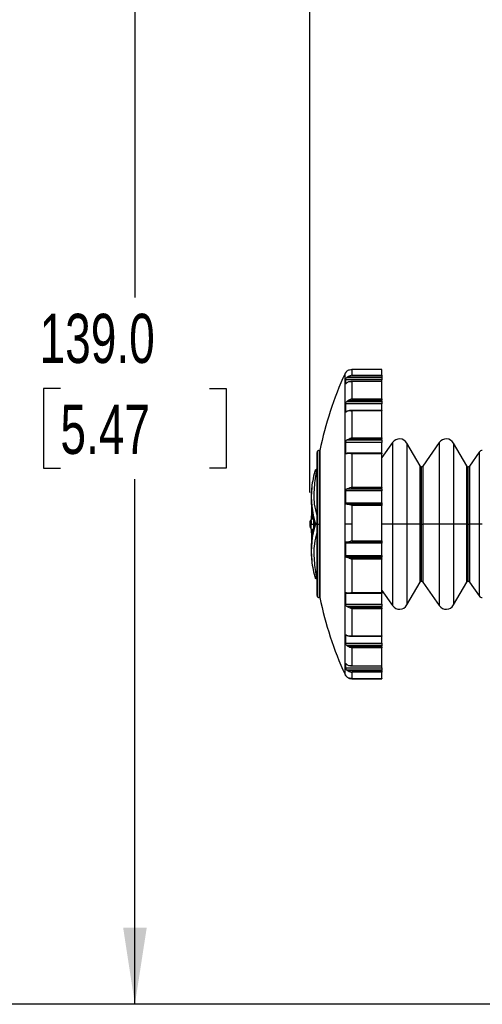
# Model space of a CAD drawing. Header units: millimetres. Extents: x 19 to 819, y 19 to 629.
# Tile 3 of 21: x 121 to 181, y 306 to 433. Entities that reach past the tile are written whole.
import ezdxf

# ---------------------------------------------------------------- set-up
doc = ezdxf.new("R2010")
doc.units = ezdxf.units.MM
doc.header["$LTSCALE"] = 3
doc.layers.add('DIMENSIONS', color=140, linetype='Continuous', lineweight=25)
doc.styles.add('SLDTEXTSTYLE0', font='TXT', dxfattribs={"width": 0.7})
doc.dimstyles.new('SLDDIMSTYLE0', dxfattribs={"dimtxt": 6.474023, "dimasz": 9.906, "dimexe": 0, "dimexo": 0.0625, "dimgap": 1.618506, "dimtad": 0, "dimtih": 1, "dimtoh": 1, "dimrnd": 1e-09, "dimzin": 12, "dimdsep": 46, "dimtxsty": 'SLDTEXTSTYLE0', "dimsah": 1, "dimcen": 0.09, "dimadec": 0, "dimazin": 3, "dimtfac": 1, "dimtofl": 0, "dimtmove": 0, "dimatfit": 3, "dimfxl": 0, "dimfrac": 2, "dimtolj": 1, "dimtzin": 12, "dimarcsym": 0})
doc.dimstyles.new('SLDDIMSTYLE1', dxfattribs={"dimtxt": 6.474023, "dimasz": 9.906, "dimexe": 0, "dimexo": 0.0625, "dimgap": 1.618506, "dimtad": 0, "dimtih": 1, "dimtoh": 1, "dimrnd": 1e-09, "dimzin": 4, "dimdsep": 46, "dimtxsty": 'SLDTEXTSTYLE0', "dimsah": 1, "dimcen": 0.09, "dimadec": 0, "dimazin": 1, "dimtfac": 1, "dimtofl": 0, "dimtmove": 0, "dimatfit": 3, "dimfxl": 0, "dimfrac": 2, "dimtolj": 1, "dimtzin": 12, "dimarcsym": 0})
doc.dimstyles.new('SLDDIMSTYLE2', dxfattribs={"dimtxt": 6.474023, "dimasz": 9.906, "dimexe": 0, "dimexo": 0.0625, "dimgap": 1.618506, "dimtad": 0, "dimtih": 1, "dimtoh": 1, "dimrnd": 1e-09, "dimzin": 4, "dimdsep": 46, "dimtxsty": 'SLDTEXTSTYLE0', "dimsah": 1, "dimcen": 0.09, "dimadec": 0, "dimazin": 1, "dimtfac": 1, "dimtmove": 0, "dimatfit": 0, "dimfxl": 0, "dimfrac": 2, "dimtolj": 1, "dimtzin": 12, "dimarcsym": 0})

# ---------------------------------------------------------------- blocks, each defined once
blk = doc.blocks.new('_D')
at = {"layer": 'DIMENSIONS'}
for p, q in [((202.62, 509.73), (93.89, 509.73)), ((103.41, 509.73), (103.41, 427.05)), ((93.79, 415.31), (91.62, 415.31)), ((91.62, 415.31), (91.62, 405.02)), ((113.03, 415.31), (115.21, 415.31)), ((115.21, 415.31), (115.21, 405.02)), ((91.62, 405.02), (93.79, 405.02)), ((115.21, 405.02), (113.03, 405.02)), ((103.41, 306.13), (103.41, 403.58)), ((199.13, 306.13), (93.89, 306.13))]:
    blk.add_line(p, q, dxfattribs=at)
for points in [[(103.41, 509.73), (101.89, 499.82), (104.94, 499.82)], [(103.41, 306.13), (104.94, 316.03), (101.89, 316.03)]]:
    blk.add_solid(points, dxfattribs=at)
at = {"layer": 'DIMENSIONS', "char_height": 6.35, "attachment_point": 1, "style": 'SLDTEXTSTYLE0'}
for s, insert in [('203.6', (91.1, 424.95)), ('8.02', (93.79, 413.21))]:
    blk.add_mtext(s, dxfattribs=dict(at, insert=insert))
blk = doc.blocks.new('_D_1')
at = {"layer": 'DIMENSIONS'}
for p, q in [((198.27, 445.13), (126.5, 445.13)), ((136.02, 445.13), (136.02, 397.37)), ((126.4, 385.64), (124.23, 385.64)), ((124.23, 385.64), (124.23, 375.35)), ((145.64, 385.64), (147.82, 385.64)), ((147.82, 385.64), (147.82, 375.35)), ((124.23, 375.35), (126.4, 375.35)), ((147.82, 375.35), (145.64, 375.35)), ((136.02, 306.13), (136.02, 373.9)), ((199.13, 306.13), (126.5, 306.13))]:
    blk.add_line(p, q, dxfattribs=at)
for points in [[(136.02, 445.13), (134.5, 435.22), (137.55, 435.22)], [(136.02, 306.13), (137.55, 316.03), (134.5, 316.03)]]:
    blk.add_solid(points, dxfattribs=at)
at = {"layer": 'DIMENSIONS', "char_height": 6.35, "attachment_point": 1, "style": 'SLDTEXTSTYLE0'}
for s, insert in [('139.0', (123.71, 395.27)), ('5.47', (126.4, 383.53))]:
    blk.add_mtext(s, dxfattribs=dict(at, insert=insert))
blk = doc.blocks.new('_D_2')
at = {"layer": 'DIMENSIONS'}
for p, q in [((191.13, 412.35), (191.13, 548.68)), ((248.13, 412.35), (248.13, 548.68)), ((191.13, 539.16), (172.08, 539.16)), ((210.9, 539.16), (208.72, 539.16)), ((208.72, 539.16), (208.72, 528.87)), ((230.13, 539.16), (232.31, 539.16)), ((232.31, 539.16), (232.31, 528.87)), ((248.13, 539.16), (267.18, 539.16)), ((208.72, 528.87), (210.9, 528.87)), ((232.31, 528.87), (230.13, 528.87))]:
    blk.add_line(p, q, dxfattribs=at)
for points in [[(191.13, 539.16), (181.22, 540.68), (181.22, 537.64)], [(248.13, 539.16), (258.03, 537.64), (258.03, 540.68)]]:
    blk.add_solid(points, dxfattribs=at)
at = {"layer": 'DIMENSIONS', "char_height": 6.35, "attachment_point": 1, "style": 'SLDTEXTSTYLE0'}
for s, insert in [('57.0', (210.9, 548.79)), ('2.24', (210.9, 537.06))]:
    blk.add_mtext(s, dxfattribs=dict(at, insert=insert))
blk = doc.blocks.new('_D_5')
at = {"layer": 'DIMENSIONS'}
for p, q in [((158.62, 372.2), (158.62, 577.76)), ((248.13, 412.35), (248.13, 577.76)), ((158.62, 568.23), (187.79, 568.23)), ((196.56, 568.23), (194.39, 568.23)), ((194.39, 568.23), (194.39, 557.94)), ((215.8, 568.23), (217.97, 568.23)), ((217.97, 568.23), (217.97, 557.94)), ((248.13, 568.23), (224.57, 568.23)), ((194.39, 557.94), (196.56, 557.94)), ((217.97, 557.94), (215.8, 557.94))]:
    blk.add_line(p, q, dxfattribs=at)
for points in [[(158.62, 568.23), (168.53, 566.71), (168.53, 569.76)], [(248.13, 568.23), (238.22, 569.76), (238.22, 566.71)]]:
    blk.add_solid(points, dxfattribs=at)
at = {"layer": 'DIMENSIONS', "char_height": 6.35, "attachment_point": 1, "style": 'SLDTEXTSTYLE0'}
for s, insert in [('89.5', (196.56, 577.87)), ('3.52', (196.56, 566.13))]:
    blk.add_mtext(s, dxfattribs=dict(at, insert=insert))

msp = doc.modelspace()

# ---------------------------------------------------------------- linework, layer by layer
for p, q in [((163.45, 387.898), (163.357, 387.816)), ((167.926, 388.098), (164.041, 388.098)), ((164.063, 387.336), (164.063, 388.098)), ((167.926, 388.098), (164.063, 388.098)), ((167.926, 387.336), (167.926, 388.098)), ((167.926, 388.098), (167.926, 388.098)), ((163.154, 368.127), (163.154, 387.543)), ((163.197, 387.627), (163.197, 387.616)), ((163.197, 386.744), (163.197, 386.212)), ((167.926, 386.744), (163.197, 386.744)), ((163.359, 387.003), (163.447, 387.076)), ((167.926, 387.003), (163.359, 387.003)), ((163.547, 387.144), (163.447, 387.076)), ((163.447, 387.076), (167.926, 387.076)), ((163.547, 387.144), (167.926, 387.144)), ((167.926, 386.538), (163.889, 386.538)), ((164.063, 387.336), (167.926, 387.336)), ((164.063, 384.273), (164.063, 386.522)), ((167.926, 386.522), (164.063, 386.522)), ((167.926, 387.336), (167.926, 387.144)), ((167.926, 387.076), (167.926, 387.144)), ((167.926, 387.076), (167.926, 387.003)), ((167.926, 387.003), (167.926, 386.744)), ((167.926, 386.538), (167.926, 386.744)), ((167.926, 386.538), (167.926, 386.522)), ((167.926, 384.273), (167.926, 386.522)), ((163.197, 386.212), (163.231, 386.212)), ((163.45, 386.406), (163.357, 386.329)), ((163.359, 383.924), (163.447, 383.983)), ((167.926, 383.924), (163.359, 383.924)), ((163.447, 383.983), (167.926, 383.983)), ((163.668, 384.112), (167.926, 384.112)), ((164.063, 384.273), (167.926, 384.273)), ((167.926, 384.273), (167.926, 384.112)), ((167.926, 383.983), (167.926, 384.112)), ((167.926, 383.983), (167.926, 383.924)), ((167.926, 383.924), (167.926, 383.636)), ((163.197, 383.636), (163.197, 382.626)), ((167.926, 383.636), (163.197, 383.636)), ((163.197, 382.626), (163.328, 382.626)), ((163.45, 382.709), (163.357, 382.646)), ((167.926, 382.781), (163.741, 382.781)), ((164.063, 379.263), (164.063, 382.727)), ((167.926, 382.727), (164.063, 382.727)), ((167.926, 382.781), (167.926, 383.636)), ((167.926, 382.781), (167.926, 382.727)), ((167.926, 379.263), (167.926, 382.727)), ((163.359, 378.94), (163.447, 378.978)), ((167.926, 378.94), (163.359, 378.94)), ((163.447, 378.978), (167.926, 378.978)), ((164.063, 379.263), (163.806, 379.151)), ((163.806, 379.151), (167.926, 379.151)), ((164.063, 379.263), (167.926, 379.263)), ((167.926, 379.263), (167.926, 379.151)), ((167.926, 378.978), (167.926, 379.151)), ((167.926, 378.978), (167.926, 378.94)), ((167.926, 378.94), (167.926, 378.658)), ((159.902, 377.627), (159.835, 377.627)), ((159.835, 377.627), (159.835, 368.127)), ((159.902, 377.627), (159.902, 368.127)), ((163.197, 378.658), (163.197, 377.292)), ((167.926, 378.658), (163.197, 378.658)), ((169.295, 378.658), (167.926, 376.703)), ((167.926, 377.292), (167.926, 378.658)), ((169.295, 378.658), (169.295, 368.127)), ((172.851, 375.627), (171.148, 378.577)), ((171.148, 378.577), (171.148, 368.127)), ((175.321, 378.658), (173.188, 375.613)), ((175.321, 378.658), (175.321, 368.127)), ((178.878, 375.627), (177.175, 378.577)), ((177.175, 378.577), (177.175, 368.127)), ((159.5, 377.181), (159.5, 359.074)), ((159.541, 377.386), (159.541, 368.127)), ((163.197, 377.292), (167.926, 377.292)), ((163.45, 377.254), (163.357, 377.213)), ((167.926, 377.281), (163.447, 377.281)), ((164.063, 372.909), (164.063, 377.171)), ((167.926, 377.171), (164.063, 377.171)), ((167.926, 377.292), (167.926, 377.281)), ((167.926, 377.281), (167.926, 377.171)), ((167.926, 372.909), (167.926, 377.171)), ((180.476, 377.414), (179.215, 375.613)), ((180.476, 377.414), (180.476, 368.127)), ((172.851, 368.127), (172.851, 375.627)), ((173.025, 368.127), (173.025, 375.527)), ((173.188, 375.613), (173.188, 368.127)), ((178.878, 368.127), (178.878, 375.627)), ((179.051, 368.127), (179.051, 375.527)), ((179.215, 375.613), (179.215, 368.127)), ((163.359, 372.651), (163.447, 372.664)), ((167.926, 372.651), (163.359, 372.651)), ((163.447, 372.664), (167.926, 372.664)), ((164.063, 372.909), (163.956, 372.861)), ((163.956, 372.861), (167.926, 372.861)), ((164.063, 372.909), (167.926, 372.909)), ((167.926, 372.909), (167.926, 372.861)), ((167.926, 372.664), (167.926, 372.861)), ((167.926, 372.664), (167.926, 372.651)), ((167.926, 372.651), (167.926, 372.41)), ((163.197, 372.41), (163.197, 370.852)), ((167.926, 372.41), (163.197, 372.41)), ((167.926, 370.852), (167.926, 372.41)), ((163.197, 370.852), (167.926, 370.852)), ((163.357, 370.683), (163.326, 370.684)), ((163.45, 370.697), (163.357, 370.683)), ((167.926, 370.7), (163.447, 370.7)), ((164.063, 368.127), (164.063, 370.524)), ((167.926, 370.524), (164.063, 370.524)), ((167.926, 370.852), (167.926, 370.7)), ((167.926, 370.7), (167.926, 370.524)), ((167.926, 365.979), (167.926, 370.524)), ((158.773, 368.648), (158.749, 368.588)), ((158.621, 368.395), (158.665, 368.395)), ((158.665, 367.806), (158.621, 367.806)), ((158.741, 368.518), (158.758, 368.564)), ((158.749, 367.614), (158.787, 367.513)), ((159.128, 368.103), (159.096, 368.103)), ((159.541, 368.127), (159.835, 368.127)), ((159.541, 368.127), (159.541, 358.868)), ((159.835, 368.127), (159.902, 368.127)), ((159.835, 368.127), (159.835, 358.627)), ((159.902, 368.127), (159.902, 358.627)), ((164.063, 368.127), (163.154, 368.127)), ((163.154, 348.712), (163.154, 368.127)), ((164.063, 365.979), (164.063, 368.127)), ((169.295, 368.127), (167.926, 368.127)), ((171.148, 368.127), (169.295, 368.127)), ((169.295, 368.127), (169.295, 357.596)), ((172.851, 368.127), (171.148, 368.127)), ((171.148, 368.127), (171.148, 357.677)), ((172.851, 368.127), (173.025, 368.127)), ((172.851, 360.627), (172.851, 368.127)), ((173.025, 368.127), (173.188, 368.127)), ((173.025, 360.727), (173.025, 368.127)), ((175.321, 368.127), (173.188, 368.127)), ((173.188, 368.127), (173.188, 360.642)), ((177.175, 368.127), (175.321, 368.127)), ((175.321, 368.127), (175.321, 357.596)), ((178.878, 368.127), (177.175, 368.127)), ((177.175, 368.127), (177.175, 357.677)), ((178.878, 368.127), (179.051, 368.127)), ((178.878, 360.627), (178.878, 368.127)), ((179.051, 368.127), (179.215, 368.127)), ((179.051, 360.727), (179.051, 368.127)), ((180.476, 368.127), (179.215, 368.127)), ((179.215, 368.127), (179.215, 360.642)), ((180.886, 368.127), (180.476, 368.127)), ((180.476, 368.127), (180.476, 358.841)), ((163.197, 365.645), (163.197, 364.084)), ((167.926, 365.645), (163.197, 365.645)), ((163.359, 365.817), (163.447, 365.803)), ((163.445, 365.8), (167.926, 365.8)), ((164.063, 365.979), (167.926, 365.979)), ((167.926, 365.979), (167.926, 365.8)), ((167.926, 365.8), (167.926, 365.645)), ((167.926, 364.084), (167.926, 365.645)), ((163.197, 364.084), (167.926, 364.084)), ((163.45, 363.831), (163.357, 363.845)), ((163.357, 363.845), (167.926, 363.845)), ((167.926, 363.831), (163.45, 363.831)), ((163.962, 363.634), (164.063, 363.589)), ((167.926, 363.634), (163.962, 363.634)), ((164.063, 359.308), (164.063, 363.589)), ((167.926, 363.589), (164.063, 363.589)), ((167.926, 364.084), (167.926, 363.845)), ((167.926, 363.845), (167.926, 363.831)), ((167.926, 363.634), (167.926, 363.831)), ((167.926, 363.634), (167.926, 363.589)), ((167.926, 359.308), (167.926, 363.589)), ((171.148, 357.677), (172.851, 360.627)), ((173.188, 360.642), (175.321, 357.596)), ((177.175, 357.677), (178.878, 360.627)), ((179.215, 360.642), (180.476, 358.841)), ((159.835, 358.627), (159.902, 358.627)), ((163.197, 359.18), (163.197, 357.803)), ((167.926, 359.18), (163.197, 359.18)), ((163.359, 359.261), (163.447, 359.223)), ((163.445, 359.196), (167.926, 359.196)), ((164.063, 359.308), (167.926, 359.308)), ((167.926, 359.551), (169.295, 357.596)), ((167.926, 359.308), (167.926, 359.196)), ((167.926, 359.196), (167.926, 359.18)), ((167.926, 357.803), (167.926, 359.18)), ((163.197, 357.803), (167.926, 357.803)), ((163.45, 357.483), (163.357, 357.524)), ((163.357, 357.524), (167.926, 357.524)), ((167.926, 357.483), (163.45, 357.483)), ((163.811, 357.31), (164.063, 357.201)), ((167.926, 357.31), (163.811, 357.31)), ((164.063, 353.7), (164.063, 357.201)), ((167.926, 357.201), (164.063, 357.201)), ((167.926, 357.803), (167.926, 357.524)), ((167.926, 357.524), (167.926, 357.483)), ((167.926, 357.31), (167.926, 357.483)), ((167.926, 357.31), (167.926, 357.201)), ((167.926, 353.7), (167.926, 357.201)), ((163.197, 353.794), (163.197, 352.768)), ((163.333, 353.794), (163.197, 353.794)), ((163.359, 353.775), (163.447, 353.716)), ((163.736, 353.644), (167.926, 353.644)), ((164.063, 353.7), (167.926, 353.7)), ((167.926, 353.7), (167.926, 353.644)), ((167.926, 352.768), (167.926, 353.609)), ((163.197, 352.768), (167.926, 352.768)), ((163.45, 352.419), (163.357, 352.482)), ((163.357, 352.482), (167.926, 352.482)), ((167.926, 352.419), (163.45, 352.419)), ((167.926, 352.29), (163.673, 352.29)), ((164.063, 349.833), (164.063, 352.13)), ((167.926, 352.13), (164.063, 352.13)), ((167.926, 352.768), (167.926, 352.482)), ((167.926, 352.482), (167.926, 352.419)), ((167.926, 352.29), (167.926, 352.419)), ((167.926, 352.29), (167.926, 352.13)), ((167.926, 349.833), (167.926, 352.13)), ((163.197, 350.136), (163.202, 350.151)), ((163.197, 350.136), (163.197, 349.585)), ((163.234, 350.136), (163.197, 350.136)), ((163.197, 349.585), (167.926, 349.585)), ((163.359, 350.02), (163.447, 349.947)), ((163.884, 349.816), (167.926, 349.816)), ((164.063, 349.833), (167.926, 349.833)), ((167.926, 349.585), (167.926, 349.849)), ((167.926, 349.833), (167.926, 349.816)), ((167.926, 349.585), (167.926, 349.327)), ((163.197, 348.649), (163.197, 348.627)), ((163.45, 349.249), (163.357, 349.327)), ((163.357, 349.327), (167.926, 349.327)), ((163.45, 348.357), (163.357, 348.439)), ((163.357, 348.439), (163.371, 348.439)), ((163.359, 348.449), (163.447, 348.372)), ((163.45, 349.249), (163.551, 349.181)), ((167.926, 349.249), (163.45, 349.249)), ((167.926, 349.181), (163.551, 349.181)), ((164.063, 348.172), (164.063, 348.989)), ((167.926, 348.989), (164.063, 348.989)), ((167.926, 349.327), (167.926, 349.249)), ((167.926, 349.181), (167.926, 349.249)), ((167.926, 349.181), (167.926, 348.989)), ((167.926, 348.172), (167.926, 348.989)), ((164.035, 348.172), (167.926, 348.172)), ((164.041, 348.157), (167.926, 348.157)), ((164.063, 348.172), (167.926, 348.172)), ((167.926, 348.172), (167.926, 348.172)), ((167.926, 348.172), (167.926, 348.157))]:
    msp.add_line(p, q)
at = {"flags": 128}
for points in [[(159.5, 377.181), (159.495, 377.121), (159.5, 377.065)], [(158.833, 370.371), (158.808, 369.771), (158.782, 368.644)], [(158.946, 369.512), (158.937, 369.135), (158.929, 368.693)], [(158.749, 368.588), (158.745, 368.572), (158.741, 368.518)], [(158.749, 367.614), (158.745, 367.629), (158.741, 367.683)], [(158.784, 367.48), (158.809, 366.447), (158.833, 365.883)], [(158.93, 367.508), (158.938, 367.072), (158.946, 366.743)], [(159.5, 359.19), (159.495, 359.133), (159.5, 359.074)]]:
    msp.add_lwpolyline(points, dxfattribs=at)
for centre, radius, start, end in [((205.62, 368.128), 46.694, 155.42987, 168.26128), ((164.063, 387.128), 1, 150.00176, 155.43345), ((170.196, 378.027), 1.1, 30.00023, 144.99967), ((176.222, 378.027), 1.1, 30.00019, 144.99971), ((159.835, 377.327), 0.3, 89.99975, 168.63824), ((180.886, 377.127), 0.5, 89.9981, 145.00211), ((205.819, 368.089), 47.202, 168.63959, 168.89421), ((171.061, 371.59), 12.268, 162.94642, 174.17799), ((205.618, 368.128), 46.692, 171.00189, 173.82478), ((173.025, 375.727), 0.2, 209.9968, 270.00195), ((173.025, 375.727), 0.2, 269.99938, 325.00165), ((179.051, 375.727), 0.2, 209.9968, 270.00248), ((179.051, 375.727), 0.2, 269.99938, 325.00165), ((170.705, 371.484), 11.924, 174.62459, 196.34898), ((170.741, 371.659), 11.942, 174.35307, 197.19983), ((205.561, 368.133), 46.941, 174.25204, 174.53789), ((158.921, 368.393), 0.3, 120.1668, 179.67325), ((205.576, 368.127), 46.956, 179.67402, 180.00001), ((205.776, 368.128), 47.155, 180.00066, 180.39117), ((205.626, 368.127), 46.962, 179.67397, 180.39203), ((170.705, 364.771), 11.924, 163.65108, 185.37537), ((170.741, 364.596), 11.943, 162.80022, 185.64691), ((205.561, 368.122), 46.941, 185.46211, 185.74796), ((171.061, 364.665), 12.268, 185.82201, 197.05358), ((205.619, 368.127), 46.694, 186.17527, 188.99807), ((173.025, 360.527), 0.2, 89.99912, 149.99843), ((173.025, 360.527), 0.2, 35.00378, 89.99929), ((179.051, 360.527), 0.2, 89.99859, 149.99843), ((179.051, 360.527), 0.2, 35.00378, 89.99929), ((205.819, 368.166), 47.202, 191.10579, 191.36041), ((159.835, 358.927), 0.3, 191.36176, 270.00025), ((205.62, 368.127), 46.694, 191.73878, 204.57004), ((180.886, 359.127), 0.5, 215.00098, 269.99881), ((170.196, 358.227), 1.1, 214.99973, 329.9999), ((176.222, 358.227), 1.1, 214.9997, 329.99994), ((164.063, 349.127), 1, 204.5703, 210.00275)]:
    msp.add_arc(centre, radius, start, end)
for points, knots in [([(163.357, 387.816), (163.334, 387.792), (163.294, 387.75), (163.249, 387.691), (163.22, 387.65), (163.206, 387.626), (163.198, 387.617), (163.197, 387.616)], [0, 0, 0, 0, 0.3905964, 0.6750456, 0.8657551, 0.9796389, 1, 1, 1, 1]), ([(163.45, 387.898), (163.492, 387.927), (163.584, 387.992), (163.788, 388.079), (163.956, 388.091), (164.063, 388.098)], [0, 0, 0, 0, 0.2327455, 0.5144041, 1, 1, 1, 1]), ([(163.197, 386.744), (163.199, 386.753), (163.202, 386.775), (163.219, 386.813), (163.244, 386.862), (163.285, 386.924), (163.326, 386.972), (163.355, 386.999), (163.359, 387.003)], [0, 0, 0, 0, 0.0852874, 0.2204455, 0.3961522, 0.6136232, 0.9423908, 1, 1, 1, 1]), ([(163.45, 386.406), (163.492, 386.432), (163.584, 386.489), (163.793, 386.547), (163.958, 386.532), (164.063, 386.522)], [0, 0, 0, 0, 0.2296898, 0.5063925, 1, 1, 1, 1]), ([(164.063, 387.336), (163.974, 387.319), (163.792, 387.284), (163.63, 387.192), (163.547, 387.144)], [0, 0, 0, 0, 0.4863368, 1, 1, 1, 1]), ([(163.357, 386.329), (163.335, 386.307), (163.298, 386.271), (163.249, 386.228), (163.226, 386.202), (163.198, 386.195), (163.197, 386.206), (163.197, 386.212)], [0, 0, 0, 0, 0.4264749, 0.7067708, 0.8671089, 0.9412896, 1, 1, 1, 1]), ([(163.197, 383.636), (163.198, 383.651), (163.201, 383.683), (163.218, 383.733), (163.243, 383.789), (163.283, 383.853), (163.325, 383.897), (163.355, 383.921), (163.359, 383.924)], [0, 0, 0, 0, 0.126717, 0.2841561, 0.4634032, 0.66614, 0.9514527, 1, 1, 1, 1]), ([(163.668, 384.112), (163.61, 384.079), (163.536, 384.037), (163.463, 383.993), (163.447, 383.983)], [0, 0, 0, 0, 0.7821954, 1, 1, 1, 1]), ([(164.063, 384.273), (163.983, 384.248), (163.847, 384.204), (163.721, 384.139), (163.668, 384.112)], [0, 0, 0, 0, 0.5867522, 1, 1, 1, 1]), ([(163.357, 382.646), (163.335, 382.63), (163.299, 382.603), (163.254, 382.577), (163.215, 382.572), (163.198, 382.599), (163.197, 382.617), (163.197, 382.626)], [0, 0, 0, 0, 0.3847367, 0.6161346, 0.7463775, 0.8714777, 1, 1, 1, 1]), ([(163.45, 382.709), (163.492, 382.729), (163.585, 382.773), (163.798, 382.792), (163.958, 382.752), (164.063, 382.727)], [0, 0, 0, 0, 0.2202213, 0.4871258, 1, 1, 1, 1]), ([(163.197, 378.658), (163.198, 378.677), (163.201, 378.714), (163.216, 378.771), (163.241, 378.827), (163.282, 378.886), (163.325, 378.922), (163.355, 378.937), (163.359, 378.94)], [0, 0, 0, 0, 0.16034646, 0.33437401, 0.51412944, 0.70324143, 0.95698295, 1, 1, 1, 1]), ([(163.806, 379.151), (163.717, 379.105), (163.598, 379.044), (163.476, 378.991), (163.447, 378.978)], [0, 0, 0, 0, 0.7594758, 1, 1, 1, 1]), ([(163.357, 377.213), (163.335, 377.203), (163.3, 377.186), (163.246, 377.184), (163.211, 377.211), (163.199, 377.251), (163.198, 377.279), (163.197, 377.292)], [0, 0, 0, 0, 0.3047304, 0.494587, 0.643985, 0.833934, 1, 1, 1, 1]), ([(163.45, 377.254), (163.498, 377.265), (163.593, 377.289), (163.805, 377.264), (163.957, 377.209), (164.063, 377.171)], [0, 0, 0, 0, 0.23046669, 0.46564764, 1, 1, 1, 1]), ([(159.197, 373.15), (159.141, 372.324), (159.053, 370.998), (159.378, 369.714), (159.5, 369.229)], [0, 0, 0, 0, 0.62250228, 1, 1, 1, 1]), ([(163.197, 372.41), (163.198, 372.43), (163.2, 372.469), (163.216, 372.525), (163.241, 372.576), (163.282, 372.623), (163.326, 372.645), (163.355, 372.65), (163.359, 372.651)], [0, 0, 0, 0, 0.18863029, 0.37316201, 0.54845029, 0.72298367, 0.95824506, 1, 1, 1, 1]), ([(163.956, 372.861), (163.847, 372.808), (163.683, 372.727), (163.507, 372.68), (163.447, 372.664)], [0, 0, 0, 0, 0.6619339, 1, 1, 1, 1]), ([(163.293, 370.684), (163.292, 370.684), (163.273, 370.684), (163.242, 370.707), (163.212, 370.751), (163.199, 370.802), (163.198, 370.837), (163.197, 370.852)], [0, 0, 0, 0, 0.0176332, 0.2617363, 0.4959711, 0.7796637, 1, 1, 1, 1]), ([(163.45, 370.697), (163.495, 370.698), (163.595, 370.699), (163.802, 370.637), (163.958, 370.57), (164.063, 370.524)], [0, 0, 0, 0, 0.2065613, 0.4637222, 1, 1, 1, 1]), ([(158.758, 368.564), (158.761, 368.593), (158.766, 368.645), (158.794, 368.708), (158.822, 368.749), (158.854, 368.783), (158.892, 368.814), (158.961, 368.852), (159.019, 368.858), (159.056, 368.862)], [0, 0, 0, 0, 0.1830247, 0.3332117, 0.4405905, 0.5011473, 0.6318597, 0.760248, 1, 1, 1, 1]), ([(158.898, 368.816), (158.88, 368.803), (158.845, 368.777), (158.809, 368.742), (158.801, 368.718), (158.799, 368.715)], [0, 0, 0, 0, 0.4637493, 0.9251317, 1, 1, 1, 1]), ([(159.056, 368.862), (159.062, 368.847), (159.086, 368.782), (159.081, 368.672), (159.09, 368.534), (159.094, 368.349), (159.095, 368.202), (159.096, 368.103)], [0, 0, 0, 0, 0.0611196, 0.2728851, 0.4221989, 0.6098497, 1, 1, 1, 1]), ([(159.067, 368.862), (159.071, 368.858), (159.093, 368.835), (159.095, 368.75), (159.117, 368.605), (159.124, 368.396), (159.128, 368.22), (159.128, 368.12), (159.128, 368.103)], [0, 0, 0, 0, 0.0217985, 0.1224045, 0.3088785, 0.6110269, 0.9327707, 1, 1, 1, 1]), ([(158.765, 368.605), (158.757, 368.598), (158.727, 368.572), (158.684, 368.502), (158.672, 368.434), (158.665, 368.395)], [0, 0, 0, 0, 0.1295625, 0.5002105, 1, 1, 1, 1]), ([(158.751, 367.609), (158.748, 367.612), (158.723, 367.634), (158.684, 367.698), (158.672, 367.766), (158.665, 367.806)], [0, 0, 0, 0, 0.0511523, 0.4520899, 1, 1, 1, 1]), ([(158.72, 368.094), (158.72, 368.14), (158.72, 368.225), (158.725, 368.342), (158.73, 368.438), (158.738, 368.494), (158.741, 368.518)], [0, 0, 0, 0, 0.3188819, 0.6027436, 0.8324427, 1, 1, 1, 1]), ([(158.741, 367.683), (158.738, 367.706), (158.731, 367.761), (158.725, 367.855), (158.72, 367.969), (158.72, 368.051), (158.72, 368.094)], [0, 0, 0, 0, 0.1685076, 0.4051914, 0.6851181, 1, 1, 1, 1]), ([(158.758, 367.636), (158.754, 367.64), (158.743, 367.652), (158.742, 367.67), (158.741, 367.683)], [0, 0, 0, 0, 0.2784174, 1, 1, 1, 1]), ([(158.758, 368.564), (158.764, 368.555), (158.784, 368.515), (158.783, 368.445), (158.791, 368.363), (158.795, 368.251), (158.796, 368.164), (158.797, 368.102)], [0, 0, 0, 0, 0.0713193, 0.2846638, 0.437033, 0.605254, 1, 1, 1, 1]), ([(158.758, 367.636), (158.763, 367.646), (158.784, 367.685), (158.783, 367.784), (158.794, 367.896), (158.796, 368.009), (158.797, 368.071), (158.797, 368.102)], [0, 0, 0, 0, 0.0697446, 0.2836816, 0.6043572, 0.7972969, 1, 1, 1, 1]), ([(159.056, 367.339), (159.018, 367.343), (158.961, 367.349), (158.892, 367.386), (158.853, 367.417), (158.822, 367.451), (158.794, 367.492), (158.765, 367.555), (158.76, 367.607), (158.758, 367.636)], [0, 0, 0, 0, 0.2394371, 0.3678903, 0.4988783, 0.5572491, 0.6639397, 0.8149328, 1, 1, 1, 1]), ([(158.797, 368.102), (158.801, 368.103), (158.815, 368.103), (158.843, 368.103), (158.881, 368.104), (158.941, 368.104), (159.013, 368.103), (159.07, 368.103), (159.096, 368.103)], [0, 0, 0, 0, 0.0460559, 0.141112, 0.273908, 0.4283953, 0.7417189, 1, 1, 1, 1]), ([(159.096, 368.103), (159.095, 368.001), (159.094, 367.852), (159.09, 367.665), (159.081, 367.527), (159.086, 367.417), (159.061, 367.353), (159.056, 367.339)], [0, 0, 0, 0, 0.3987816, 0.5822746, 0.7306969, 0.9410234, 1, 1, 1, 1]), ([(159.128, 368.103), (159.128, 368.054), (159.128, 367.939), (159.122, 367.765), (159.115, 367.586), (159.095, 367.455), (159.093, 367.361), (159.069, 367.341), (159.066, 367.339)], [0, 0, 0, 0, 0.1899382, 0.4478916, 0.6773026, 0.8775754, 0.9868474, 1, 1, 1, 1]), ([(159.5, 368.194), (159.5, 368.194), (159.48, 368.191), (159.441, 368.18), (159.382, 368.163), (159.349, 368.139), (159.333, 368.127)], [0, 0, 0, 0, 0.00719083, 0.33240143, 0.67235306, 1, 1, 1, 1]), ([(159.5, 368.061), (159.5, 368.061), (159.48, 368.064), (159.441, 368.075), (159.382, 368.091), (159.349, 368.115), (159.333, 368.127)], [0, 0, 0, 0, 0.0071505, 0.3323762, 0.6722842, 1, 1, 1, 1]), ([(159.5, 367.031), (159.379, 366.554), (159.053, 365.269), (159.141, 363.94), (159.197, 363.104)], [0, 0, 0, 0, 0.371288, 1, 1, 1, 1]), ([(163.197, 365.645), (163.198, 365.664), (163.2, 365.701), (163.215, 365.75), (163.24, 365.79), (163.285, 365.819), (163.329, 365.822), (163.355, 365.817), (163.359, 365.817)], [0, 0, 0, 0, 0.2071784, 0.3905606, 0.5517413, 0.7111436, 0.952971, 1, 1, 1, 1]), ([(164.063, 365.979), (163.959, 365.934), (163.801, 365.865), (163.593, 365.801), (163.49, 365.803), (163.447, 365.803)], [0, 0, 0, 0, 0.5263314, 0.8007871, 1, 1, 1, 1]), ([(163.357, 363.845), (163.333, 363.852), (163.289, 363.865), (163.242, 363.915), (163.214, 363.972), (163.199, 364.03), (163.198, 364.068), (163.197, 364.084)], [0, 0, 0, 0, 0.2329528, 0.4355805, 0.6311281, 0.8476829, 1, 1, 1, 1]), ([(163.45, 363.831), (163.501, 363.819), (163.643, 363.785), (163.809, 363.703), (163.928, 363.649), (163.962, 363.634)], [0, 0, 0, 0, 0.2828145, 0.7987472, 1, 1, 1, 1]), ([(163.197, 359.18), (163.198, 359.196), (163.199, 359.225), (163.214, 359.263), (163.243, 359.287), (163.291, 359.29), (163.33, 359.275), (163.355, 359.263), (163.359, 359.261)], [0, 0, 0, 0, 0.2019156, 0.3606204, 0.4947365, 0.6501568, 0.9404582, 1, 1, 1, 1]), ([(164.063, 359.308), (163.96, 359.27), (163.802, 359.212), (163.588, 359.186), (163.49, 359.212), (163.447, 359.223)], [0, 0, 0, 0, 0.5208242, 0.7928082, 1, 1, 1, 1]), ([(163.357, 357.524), (163.333, 357.539), (163.288, 357.567), (163.243, 357.63), (163.215, 357.694), (163.2, 357.752), (163.198, 357.789), (163.197, 357.803)], [0, 0, 0, 0, 0.2482416, 0.468701, 0.6696154, 0.8717018, 1, 1, 1, 1]), ([(163.45, 357.483), (163.5, 357.46), (163.622, 357.406), (163.741, 357.345), (163.811, 357.31)], [0, 0, 0, 0, 0.4116385, 1, 1, 1, 1]), ([(163.197, 353.794), (163.197, 353.805), (163.198, 353.824), (163.217, 353.848), (163.249, 353.846), (163.292, 353.824), (163.329, 353.798), (163.355, 353.778), (163.359, 353.775)], [0, 0, 0, 0, 0.15465374, 0.25966099, 0.37475214, 0.55880702, 0.92608061, 1, 1, 1, 1]), ([(164.063, 353.7), (163.959, 353.674), (163.799, 353.634), (163.584, 353.651), (163.489, 353.696), (163.447, 353.716)], [0, 0, 0, 0, 0.5065681, 0.7800195, 1, 1, 1, 1]), ([(163.357, 352.482), (163.333, 352.503), (163.289, 352.541), (163.245, 352.61), (163.216, 352.673), (163.2, 352.725), (163.198, 352.757), (163.197, 352.768)], [0, 0, 0, 0, 0.2799076, 0.5184126, 0.7191905, 0.8998613, 1, 1, 1, 1]), ([(163.45, 352.419), (163.5, 352.389), (163.573, 352.344), (163.649, 352.303), (163.673, 352.29)], [0, 0, 0, 0, 0.67749062, 1, 1, 1, 1]), ([(163.673, 352.29), (163.725, 352.264), (163.85, 352.199), (163.984, 352.156), (164.063, 352.13)], [0, 0, 0, 0, 0.4133492, 1, 1, 1, 1]), ([(163.357, 349.327), (163.333, 349.351), (163.292, 349.394), (163.247, 349.461), (163.218, 349.516), (163.201, 349.556), (163.198, 349.578), (163.197, 349.585)], [0, 0, 0, 0, 0.3256139, 0.5844508, 0.7818723, 0.9342758, 1, 1, 1, 1]), ([(163.207, 350.15), (163.211, 350.149), (163.225, 350.148), (163.247, 350.124), (163.29, 350.087), (163.328, 350.049), (163.355, 350.024), (163.359, 350.02)], [0, 0, 0, 0, 0.0509276, 0.2056396, 0.4548199, 0.9121983, 1, 1, 1, 1]), ([(164.063, 349.833), (163.958, 349.822), (163.792, 349.806), (163.581, 349.863), (163.489, 349.921), (163.447, 349.947)], [0, 0, 0, 0, 0.4913667, 0.76955989, 1, 1, 1, 1]), ([(163.197, 348.649), (163.199, 348.647), (163.207, 348.638), (163.22, 348.616), (163.246, 348.58), (163.287, 348.526), (163.327, 348.481), (163.355, 348.453), (163.359, 348.449)], [0, 0, 0, 0, 0.0310557, 0.1356169, 0.3045374, 0.5398634, 0.9288885, 1, 1, 1, 1]), ([(163.357, 348.439), (163.334, 348.463), (163.294, 348.505), (163.249, 348.564), (163.22, 348.605), (163.206, 348.627), (163.2, 348.635)], [0, 0, 0, 0, 0.398734, 0.6890859, 0.883793, 1, 1, 1, 1]), ([(164.063, 348.172), (163.956, 348.179), (163.787, 348.189), (163.582, 348.277), (163.489, 348.342), (163.447, 348.372)], [0, 0, 0, 0, 0.4830787, 0.7663268, 1, 1, 1, 1]), ([(163.45, 348.357), (163.492, 348.328), (163.584, 348.263), (163.788, 348.176), (163.956, 348.164), (164.063, 348.157)], [0, 0, 0, 0, 0.2327404, 0.5144003, 1, 1, 1, 1]), ([(163.551, 349.181), (163.633, 349.134), (163.794, 349.043), (163.975, 349.007), (164.063, 348.989)], [0, 0, 0, 0, 0.5112034, 1, 1, 1, 1])]:
    msp.add_open_spline(points, degree=3, knots=knots)

# ---------------------------------------------------------------- dimensions: what is measured, and where the dimension line sits
at = {"layer": 'DIMENSIONS'}
for base, p1, p2, dimstyle, picture, middle in [((158.6209, 568.2334), (248.1257, 408.5392), (158.6209, 368.3945), 'SLDDIMSTYLE0', '_D_5', (206.1818, 568.2334)), ((248.126, 539.159), (191.126, 408.539), (248.126, 408.539), 'SLDDIMSTYLE2', '_D_2', (220.515, 539.159))]:
    dim = msp.add_linear_dim(base=base, p1=p1, p2=p2, dimstyle=dimstyle, dxfattribs=at)
    dim.commit()
    dim.dimension.update_dxf_attribs({"geometry": picture, "text_midpoint": middle, "dimtype": 160})
for base, p1, p2, dimstyle, picture, middle in [((103.414, 306.127), (206.425, 509.727), (202.935, 306.127), 'SLDDIMSTYLE0', '_D', (103.414, 415.314)), ((136.023, 445.127), (202.935, 306.127), (202.079, 445.127), 'SLDDIMSTYLE1', '_D_1', (136.023, 385.636))]:
    dim = msp.add_linear_dim(base=base, p1=p1, p2=p2, angle=90, dimstyle=dimstyle, dxfattribs=at)
    dim.commit()
    dim.dimension.update_dxf_attribs({"geometry": picture, "text_midpoint": middle, "dimtype": 160})

doc.saveas('drawing.dxf')
